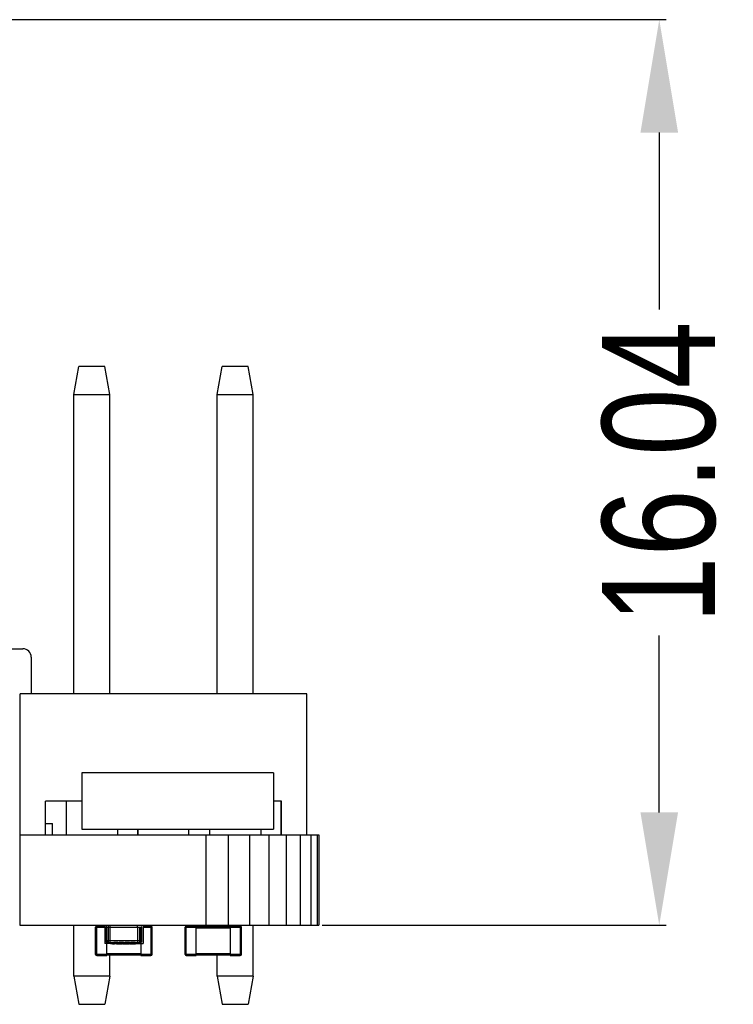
# Model space of a CAD drawing. Header units: inches. Extents: x -29 to 164, y -51 to 83.
# Tile 7 of 164: x 53 to 65, y -44 to -26. Entities that reach past the tile are written whole.
import ezdxf

# ---------------------------------------------------------------- set-up
doc = ezdxf.new("R2010")
doc.units = ezdxf.units.IN
doc.header["$LTSCALE"] = 1.21
doc.header["$MEASUREMENT"] = 0
doc.header["$PDMODE"] = 3
doc.header["$PDSIZE"] = 0.3125
doc.layers.get('0').update_dxf_attribs({"linetype": 'CONTINUOUS'})
doc.layers.get('Defpoints').update_dxf_attribs({"linetype": 'CONTINUOUS'})
doc.layers.add('DIM', color=3, linetype='CONTINUOUS')
doc.styles.get("Standard").update_dxf_attribs({"font": 'txt', "width": 0.8})
doc.dimstyles.get("Standard").update_dxf_attribs({"dimtxt": 0.15625, "dimasz": 0.1875, "dimexe": 0.125, "dimexo": 0.0625, "dimgap": 0.09, "dimtad": 0, "dimtih": 1, "dimtoh": 1, "dimzin": 4, "dimdsep": 46, "dimtxsty": 'STANDARD', "dimblk": '_FILLED', "dimblk1": '_FILLED', "dimblk2": '_FILLED', "dimcen": 0.09, "dimazin": 1, "dimtp": 0.01, "dimtm": 0.01, "dimtfac": 1, "dimtofl": 0, "dimtmove": 0, "dimatfit": 3, "dimldrblk": '_FILLED', "dimfxl": 1, "dimtolj": 1, "dimtzin": 4, "dimarcsym": 0})

# ---------------------------------------------------------------- blocks, each defined once
blk = doc.blocks.new('_FILLED')
at = {"color": 0, "linetype": 'ByBlock'}
blk.add_solid([(0, 0), (-1, 0.1667), (-1, -0.1667)], dxfattribs=at)
blk = doc.blocks.new('*D25')
at = {"layer": 'Defpoints', "color": 0}
for p in [(36.6, -26.323), (57.889, -42.366), (63.921, -42.366)]:
    blk.add_point(p, dxfattribs=at)
at = {"layer": 'DIM', "color": 0, "lineweight": -2}
for p, q in [((36.663, -26.323), (64.046, -26.323)), ((63.921, -28.323), (63.921, -31.455)), ((63.921, -40.366), (63.921, -37.235)), ((57.951, -42.366), (64.046, -42.366))]:
    blk.add_line(p, q, dxfattribs=at)
at = {"layer": 'DIM', "color": 0, "lineweight": -2, "xscale": 2, "yscale": 2, "zscale": 2}
for p, rotation in [((63.921, -26.323), 90), ((63.921, -42.366), 270)]:
    blk.add_blockref('_FILLED', p, dxfattribs=dict(at, rotation=rotation))
at = {"layer": 'DIM', "color": 0, "insert": (63.921, -34.345), "char_height": 2, "attachment_point": 5, "rotation": 90}
blk.add_mtext('\\A1;16.04', dxfattribs=at)

msp = doc.modelspace()

# ---------------------------------------------------------------- linework, layer by layer
at = {"color": 7, "linetype": 'Continuous'}
for p, q in [((53.547, -32.966), (53.635, -32.466)), ((54.099, -32.466), (53.635, -32.466)), ((54.187, -32.966), (54.099, -32.466)), ((56.087, -32.966), (56.175, -32.466)), ((56.639, -32.466), (56.175, -32.466)), ((56.727, -32.966), (56.639, -32.466)), ((53.547, -32.966), (54.187, -32.966)), ((53.547, -38.266), (53.547, -32.966)), ((54.187, -38.266), (54.187, -32.966)), ((56.087, -32.966), (56.727, -32.966)), ((56.087, -38.266), (56.087, -32.966)), ((56.727, -38.266), (56.727, -32.966)), ((51.351, -37.466), (52.644, -37.466)), ((52.794, -37.616), (52.794, -38.266)), ((57.677, -38.266), (52.597, -38.266)), ((52.597, -40.766), (52.597, -38.266)), ((57.677, -40.766), (57.677, -38.266)), ((53.687, -39.666), (53.687, -40.664)), ((57.088, -39.666), (53.688, -39.666)), ((53.688, -39.666), (53.688, -40.664)), ((57.088, -39.666), (57.088, -40.664)), ((53.687, -40.166), (53.047, -40.166)), ((53.047, -40.766), (53.047, -40.166)), ((53.414, -40.166), (53.414, -40.766)), ((57.227, -40.166), (57.088, -40.166)), ((57.22, -40.766), (57.22, -40.166)), ((57.227, -40.766), (57.227, -40.166)), ((53.047, -40.566), (53.169, -40.566)), ((53.169, -40.766), (53.169, -40.566)), ((52.589, -40.766), (57.889, -40.766)), ((52.589, -40.766), (52.589, -42.366)), ((53.688, -40.664), (57.088, -40.664)), ((54.319, -40.664), (54.319, -40.766)), ((54.68, -40.766), (54.68, -40.664)), ((54.687, -40.766), (54.687, -40.664)), ((55.587, -40.766), (55.587, -40.664)), ((55.889, -40.766), (55.889, -42.366)), ((55.954, -40.664), (55.954, -40.766)), ((56.281, -40.766), (56.281, -42.366)), ((56.658, -40.766), (56.658, -42.366)), ((56.859, -40.664), (56.859, -40.766)), ((57.006, -40.766), (57.006, -42.366)), ((57.31, -40.766), (57.31, -42.366)), ((57.56, -40.766), (57.56, -42.366)), ((57.746, -40.766), (57.746, -42.366)), ((57.86, -40.766), (57.86, -42.366)), ((57.889, -40.766), (57.889, -42.366)), ((52.589, -42.366), (57.889, -42.366)), ((53.547, -43.266), (53.547, -42.366)), ((54.095, -42.382), (53.955, -42.382)), ((53.955, -42.902), (53.955, -42.382)), ((54.095, -42.366), (54.095, -42.691)), ((54.095, -42.366), (54.095, -42.691)), ((54.161, -42.671), (54.161, -42.366)), ((54.192, -42.397), (54.192, -42.366)), ((54.679, -42.397), (54.679, -42.366)), ((54.775, -42.366), (54.775, -42.691)), ((54.915, -42.382), (54.775, -42.382)), ((54.915, -42.382), (54.915, -42.882)), ((55.718, -42.382), (55.538, -42.382)), ((55.538, -42.902), (55.538, -42.382)), ((55.718, -42.902), (55.718, -42.382)), ((55.743, -42.392), (55.743, -42.366)), ((55.774, -42.392), (55.774, -42.366)), ((56.262, -42.392), (56.262, -42.366)), ((56.498, -42.382), (56.318, -42.382)), ((56.318, -42.382), (56.318, -42.402)), ((56.318, -42.392), (56.318, -42.382)), ((56.498, -42.382), (56.498, -42.882)), ((56.727, -43.266), (56.727, -42.366)), ((53.935, -42.402), (54.095, -42.402)), ((53.935, -42.882), (53.935, -42.402)), ((53.935, -42.402), (53.935, -42.882)), ((54.131, -42.391), (54.12, -42.391)), ((54.12, -42.391), (54.12, -42.666)), ((54.131, -42.397), (54.74, -42.397)), ((54.131, -42.641), (54.131, -42.397)), ((54.192, -42.671), (54.192, -42.397)), ((54.679, -42.397), (54.679, -42.671)), ((54.71, -42.397), (54.71, -42.671)), ((54.75, -42.391), (54.74, -42.391)), ((54.74, -42.641), (54.74, -42.397)), ((54.75, -42.391), (54.75, -42.666)), ((54.775, -42.402), (54.935, -42.402)), ((54.935, -42.882), (54.935, -42.402)), ((55.518, -42.402), (55.718, -42.402)), ((55.518, -42.882), (55.518, -42.402)), ((55.518, -42.402), (55.518, -42.882)), ((56.318, -42.392), (55.718, -42.392)), ((55.718, -42.412), (56.318, -42.412)), ((56.318, -42.402), (56.518, -42.402)), ((56.318, -42.402), (56.318, -42.902)), ((56.518, -42.882), (56.518, -42.402)), ((54.195, -42.691), (54.095, -42.691)), ((54.145, -42.666), (54.12, -42.666)), ((54.74, -42.641), (54.131, -42.641)), ((54.135, -42.902), (54.135, -42.691)), ((54.145, -42.691), (54.145, -42.666)), ((54.161, -42.671), (54.71, -42.671)), ((54.195, -42.671), (54.195, -42.691)), ((54.195, -42.691), (54.775, -42.691)), ((54.233, -42.691), (54.233, -42.701)), ((54.27, -42.701), (54.233, -42.701)), ((54.247, -42.691), (54.247, -42.701)), ((54.254, -42.674), (54.254, -42.671)), ((54.328, -42.674), (54.254, -42.674)), ((54.27, -42.691), (54.27, -42.701)), ((54.291, -42.671), (54.291, -42.674)), ((54.306, -42.691), (54.306, -42.701)), ((54.408, -42.701), (54.306, -42.701)), ((54.328, -42.674), (54.328, -42.671)), ((54.352, -42.671), (54.352, -42.674)), ((54.429, -42.674), (54.352, -42.674)), ((54.355, -42.674), (54.355, -42.671)), ((54.358, -42.691), (54.358, -42.701)), ((54.392, -42.674), (54.392, -42.671)), ((54.408, -42.691), (54.408, -42.701)), ((54.422, -42.691), (54.422, -42.701)), ((54.524, -42.701), (54.422, -42.701)), ((54.429, -42.674), (54.429, -42.671)), ((54.459, -42.674), (54.459, -42.671)), ((54.533, -42.674), (54.459, -42.674)), ((54.496, -42.671), (54.496, -42.674)), ((54.524, -42.691), (54.524, -42.701)), ((54.533, -42.674), (54.533, -42.671)), ((54.537, -42.691), (54.537, -42.701)), ((54.639, -42.701), (54.537, -42.701)), ((54.561, -42.674), (54.561, -42.671)), ((54.635, -42.674), (54.561, -42.674)), ((54.57, -42.674), (54.57, -42.671)), ((54.589, -42.691), (54.589, -42.701)), ((54.607, -42.674), (54.607, -42.671)), ((54.624, -42.671), (54.624, -42.674)), ((54.635, -42.674), (54.635, -42.671)), ((54.639, -42.691), (54.639, -42.701)), ((54.675, -42.671), (54.675, -42.691)), ((54.725, -42.691), (54.725, -42.667)), ((54.726, -42.666), (54.75, -42.666)), ((54.735, -42.691), (54.735, -42.902)), ((54.135, -42.882), (53.935, -42.882)), ((53.955, -42.902), (54.135, -42.902)), ((54.735, -42.872), (54.135, -42.872)), ((54.135, -42.892), (54.735, -42.892)), ((54.187, -43.266), (54.187, -42.892)), ((54.935, -42.882), (54.735, -42.882)), ((54.735, -42.902), (54.735, -42.892)), ((54.735, -42.902), (54.915, -42.902)), ((54.915, -42.882), (54.915, -42.902)), ((55.718, -42.882), (55.518, -42.882)), ((55.538, -42.902), (55.718, -42.902)), ((56.318, -42.872), (55.718, -42.872)), ((55.718, -42.892), (56.318, -42.892)), ((56.087, -43.266), (56.087, -42.892)), ((56.518, -42.882), (56.318, -42.882)), ((56.318, -42.902), (56.318, -42.892)), ((56.318, -42.902), (56.498, -42.902)), ((56.498, -42.882), (56.498, -42.902)), ((54.187, -43.266), (53.547, -43.266)), ((53.547, -43.266), (53.635, -43.766)), ((54.187, -43.266), (54.099, -43.766)), ((56.727, -43.266), (56.087, -43.266)), ((56.087, -43.266), (56.175, -43.766)), ((56.727, -43.266), (56.639, -43.766)), ((53.635, -43.766), (54.099, -43.766)), ((56.175, -43.766), (56.639, -43.766))]:
    msp.add_line(p, q, dxfattribs=at)
for centre, radius, start, end in [((52.644, -37.616), 0.15, 0, 90), ((53.955, -42.402), 0.02, 90, 180), ((53.955, -42.402), 0.02, 90, 180), ((54.915, -42.402), 0.02, 0, 90), ((55.538, -42.402), 0.02, 90, 180), ((55.538, -42.402), 0.02, 90, 180), ((56.498, -42.402), 0.02, 0, 90), ((54.161, -42.641), 0.0305, 180, 270), ((54.71, -42.641), 0.0305, 270, 0), ((53.955, -42.882), 0.02, 180, 270), ((53.955, -42.882), 0.02, 180, 270), ((54.915, -42.882), 0.02, 270, 0), ((55.538, -42.882), 0.02, 180, 270), ((55.538, -42.882), 0.02, 180, 270), ((56.498, -42.882), 0.02, 270, 0)]:
    msp.add_arc(centre, radius, start, end, dxfattribs=at)

# ---------------------------------------------------------------- dimensions: what is measured, and where the dimension line sits
at = {"layer": 'DIM'}
dim = msp.add_linear_dim(base=(63.921, -42.366), p1=(36.6, -26.323), p2=(57.889, -42.366), angle=90, dimstyle='STANDARD', override={"dimtxt": 2, "dimasz": 2, "dimtih": 0, "dimtoh": 0, "dimzin": 0, "dimcen": 0.198, "dimadec": 0, "dimazin": 0, "dimtp": 0, "dimtm": 0, "dimtdec": 4, "dimtzin": 0}, dxfattribs=at)
dim.commit()
dim.dimension.update_dxf_attribs({"geometry": '*D25', "text_midpoint": (63.921, -34.345)})

doc.saveas('drawing.dxf')
